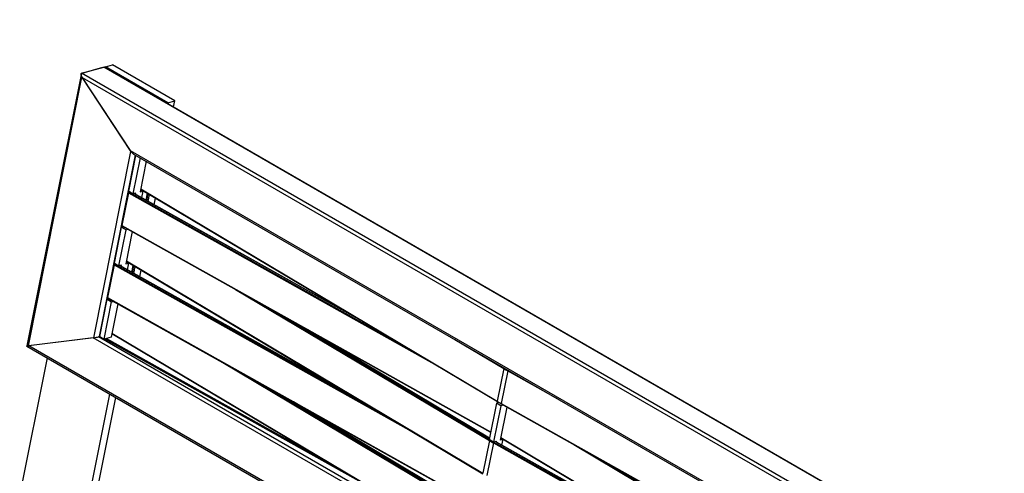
# Model space of a CAD drawing. Header units: millimetres. Extents: x 30 to 8370, y 120 to 5910.
# Tile 5 of 18: x 1319 to 2359, y 2904 to 3384. Entities that reach past the tile are written whole.
import ezdxf

# ---------------------------------------------------------------- set-up
doc = ezdxf.new("R2010")
doc.units = ezdxf.units.MM
doc.header["$LTSCALE"] = 20
doc.layers.add('FORMAT', color=7, linetype='Continuous')
doc.styles.add('SLDTEXTSTYLE0', font='TXT', dxfattribs={"width": 0.605})

msp = doc.modelspace()

# ---------------------------------------------------------------- linework, layer by layer
at = {"color": 7, "linetype": 'Continuous', "lineweight": 25}
for p, q in [((1383.9001141, 3327.1739731), (1407.6235221, 3333.7424545)), ((1384.8125528, 3327.426607), (1406.7110833, 3333.4898206)), ((3104.6797969, 2354.0527204), (1407.6235221, 3333.7424545)), ((3105.0842174, 2354.2429477), (1408.9360727, 3333.4084295)), ((1409.1785799, 3333.2684331), (1409.3528048, 3334.1424922)), ((1409.3528048, 3334.1424922), (1416.6523877, 3336.1639281)), ((1475.3494378, 3296.043447), (1409.3528048, 3334.1424922)), ((1482.6490206, 3298.0648829), (1416.6523877, 3336.1639281)), ((1383.4793302, 3325.3777596), (1326.3669627, 3038.8937655)), ((1327.867112, 3038.9321986), (1384.4967441, 3322.9947212)), ((3080.9563889, 2347.4842389), (1383.9001141, 3327.1739731)), ((1384.4967441, 3322.9947212), (1436.1555732, 3244.6163948)), ((3075.3569403, 2346.5025609), (1384.9003288, 3322.3823905)), ((1435.7519886, 3245.2287255), (1384.9003288, 3322.3823905)), ((1475.1752129, 3295.1693878), (1475.3494378, 3296.043447)), ((1475.3494378, 3296.043447), (1482.6490206, 3298.0648829)), ((1481.3601642, 3291.5988914), (1482.6490206, 3298.0648829)), ((1396.8878403, 3047.6436995), (1436.1555732, 3244.6163948)), ((1402.8605032, 3048.8099528), (1441.0993114, 3240.6214109)), ((1433.9374159, 3202.5341487), (1441.4858622, 3240.3982599)), ((3007.4146609, 2337.9271772), (1435.7519886, 3245.2287255)), ((1438.6514611, 3199.8127883), (1446.1999074, 3237.6768995)), ((1439.0894078, 3241.7817036), (3005.0605469, 2337.7658074)), ((1452.3847197, 3234.1064833), (1445.9509713, 3201.8338596)), ((1446.5752708, 3204.9654375), (1823.3818979, 2980.4776958)), ((1433.5813613, 3200.7481269), (1426.6976396, 3166.2183711)), ((1433.5813613, 3200.7481269), (1753.7328423, 3021.5984681)), ((1433.9374159, 3202.5341487), (1438.6514611, 3199.8127883)), ((1435.2544429, 3201.7738452), (1434.1562656, 3201.4697844)), ((1434.1562656, 3201.4697844), (1724.8995516, 3038.7762985)), ((1441.3887774, 3200.5706901), (1438.6514611, 3199.8127883)), ((1439.4500849, 3200.0339094), (1682.7166879, 3063.9073209)), ((1680.0248781, 3065.5110038), (1439.5665356, 3200.066152)), ((1441.1154095, 3199.1994366), (1441.3887774, 3200.5706901)), ((1445.9509713, 3201.8338596), (1448.6882876, 3202.5917613)), ((1446.3689829, 3203.9306673), (1448.6882876, 3202.5917613)), ((1446.5086959, 3204.6314879), (1823.4695098, 2980.0518873)), ((1448.6882876, 3202.5917613), (1447.3198664, 3195.7275603)), ((1452.285312, 3192.9490072), (1453.7537928, 3200.3151216)), ((1453.1172744, 3192.4834596), (1454.5803906, 3199.8226646)), ((1454.547458, 3191.6831606), (1456.0011716, 3198.9762147)), ((1460.7520519, 3188.2112076), (1462.1657628, 3195.3035745)), ((1418.7457541, 3126.3305498), (1426.341585, 3164.4323493)), ((1426.341585, 3164.4323493), (1428.2636353, 3164.964522)), ((1426.341585, 3164.4323493), (1431.0556302, 3161.7109889)), ((1426.6976396, 3166.2183711), (1816.3687406, 2948.1670769)), ((1426.7878282, 3165.7903509), (1816.301027, 2947.8274153)), ((1423.4597993, 3123.6091895), (1431.0556302, 3161.7109889)), ((1437.563401, 3159.7605797), (1430.7593095, 3125.6302607)), ((1431.0556302, 3161.7109889), (1433.077489, 3162.2707964)), ((1418.3896995, 3124.544528), (1411.5059778, 3090.0147722)), ((1418.3896995, 3124.544528), (1738.5411805, 2945.3948692)), ((1418.7457541, 3126.3305498), (1423.4597993, 3123.6091895)), ((1420.0627811, 3125.5702463), (1418.9646038, 3125.2661856)), ((1418.9646038, 3125.2661856), (1709.7078898, 2962.5726996)), ((1426.1971156, 3124.3670912), (1423.4597993, 3123.6091895)), ((1424.2584232, 3123.8303106), (1667.5250262, 2987.703722)), ((1664.8332163, 2989.3074049), (1424.3748738, 3123.8625531)), ((1425.9237477, 3122.9958377), (1426.1971156, 3124.3670912)), ((1430.7593095, 3125.6302607), (1433.4966258, 3126.3881624)), ((1431.1773212, 3127.7270685), (1433.4966258, 3126.3881624)), ((1431.3170341, 3128.427889), (1808.277848, 2903.8482884)), ((1431.383609, 3128.7618386), (1808.1902361, 2904.2740969)), ((1433.4966258, 3126.3881624), (1432.1282046, 3119.5239614)), ((1437.0936502, 3116.7454083), (1438.562131, 3124.1115227)), ((1437.9256126, 3116.2798607), (1439.3887288, 3123.6190657)), ((1439.3576967, 3115.4784982), (1440.811398, 3122.7714909)), ((1445.5622906, 3112.0065453), (1446.9759892, 3119.0988507)), ((1546.7324565, 3098.6720007), (1815.0739578, 2938.8038527)), ((1403.3167226, 3048.9362697), (1411.1499232, 3088.2287504)), ((1408.0307678, 3046.2149093), (1415.8639684, 3085.50739)), ((1411.1499232, 3088.2287504), (1413.0719735, 3088.7609232)), ((1411.1499232, 3088.2287504), (1415.8639684, 3085.50739)), ((1411.5059778, 3090.0147722), (1801.1770788, 2871.963478)), ((1411.5961664, 3089.5867521), (1801.1093652, 2871.6238164)), ((1422.3717392, 3083.5569808), (1415.330278, 3048.2359806)), ((1415.8639684, 3085.50739), (1417.8858272, 3086.0671975)), ((1576.1406514, 3082.2158279), (1815.6488621, 2939.5255102)), ((1403.3167226, 3048.9362697), (1401.9480645, 3048.5573189)), ((1403.3167226, 3048.9362697), (1402.8605032, 3048.8099528)), ((1403.3167226, 3048.9362697), (1408.0307678, 3046.2149093)), ((1416.1253723, 3052.2242901), (1793.0861862, 2827.6446895)), ((1416.1919472, 3052.5582397), (1792.9985743, 2828.070498)), ((1620.1483926, 3057.5900733), (1815.036221, 2941.4829634)), ((1815.0550523, 2941.577424), (1623.0688512, 3055.9558495)), ((1326.0522224, 3038.8388874), (3022.2003672, 2059.6734056)), ((1396.8878403, 3047.6436995), (1327.867112, 3038.9321986)), ((1396.3486158, 3047.5756409), (1328.4063365, 3039.0002572)), ((3018.862948, 2063.1204275), (1328.4063365, 3039.0002572)), ((2968.0112882, 2140.2740926), (1396.3486158, 3047.5756409)), ((2966.9548468, 2145.0981341), (1401.9480645, 3048.5573189)), ((1415.330278, 3048.2359806), (1408.0307678, 3046.2149093)), ((1408.5867957, 3046.368861), (1694.516228, 2886.3691007)), ((1410.4116732, 3046.8741288), (1652.3333644, 2911.5001232)), ((1778.683677, 3045.7381048), (1830.2656196, 3015.0074515)), ((1318.6815119, 2879.2587636), (1347.968478, 3026.1869024)), ((1531.5407947, 3022.4684018), (1799.882296, 2862.6002538)), ((1830.2656196, 3015.0074515), (1823.3818979, 2980.4776958)), ((1834.4418359, 3012.5974914), (1827.5581141, 2978.0677357)), ((1834.4418359, 3012.5974914), (1888.4803002, 2982.3538634)), ((1560.9489896, 3006.012229), (1800.4572003, 2863.3219113)), ((1384.6781448, 2841.1597184), (1413.9651109, 2988.0878572)), ((1390.8630962, 2837.5892219), (1420.1500622, 2984.5173608)), ((1604.9567308, 2981.3864744), (1799.8445592, 2865.2793645)), ((1799.8633905, 2865.3738251), (1607.8771894, 2979.7522507)), ((1822.374741, 2978.294054), (1814.7789101, 2940.1922546)), ((1825.1120573, 2979.0519557), (1822.374741, 2978.294054)), ((1827.0887862, 2975.5726936), (1822.374741, 2978.294054)), ((1823.5080155, 2980.0248322), (1827.679471, 2977.6176855)), ((1829.8261026, 2976.3305953), (1825.1120573, 2979.0519557)), ((1829.8261026, 2976.3305953), (1827.0887862, 2975.5726936)), ((1827.5581141, 2978.0677357), (2215.8294477, 2760.7644885)), ((1827.6397469, 2977.6445053), (2215.7617369, 2760.4248411)), ((1829.8422931, 2976.4118095), (1829.8261026, 2976.3305953)), ((1827.0887862, 2975.5726936), (1819.4929554, 2937.4708942)), ((1826.7924655, 2939.4919654), (1833.7200155, 2974.2415703)), ((1815.0739578, 2938.8038527), (1808.1902361, 2904.2740969)), ((1819.2501741, 2936.3938925), (1812.3664523, 2901.8641368)), ((1819.4929554, 2937.4708942), (1814.7789101, 2940.1922546)), ((1815.8414849, 2939.5788432), (1815.6488621, 2939.5255102)), ((1819.2501741, 2936.3938925), (2097.1069975, 2780.8861722)), ((1819.4929554, 2937.4708942), (1822.2302717, 2938.2287959)), ((1821.1169559, 2937.5437876), (1819.8040817, 2937.1273003)), ((1819.8040817, 2937.1273003), (2068.1205112, 2798.1524088)), ((1822.2302717, 2938.2287959), (1821.9929019, 2937.0381147)), ((1822.4600158, 2937.1674481), (2025.7111108, 2823.4142062)), ((2023.0045748, 2825.0263951), (1822.7073675, 2937.126439)), ((1829.5297818, 2940.2498671), (1826.7924655, 2939.4919654)), ((1829.5297818, 2940.2498671), (1827.2104772, 2941.5887732)), ((1827.2211594, 2941.6423569), (1827.2888874, 2941.6032728)), ((1827.2237989, 2941.6555967), (1827.2481857, 2941.6316679)), ((1827.2483177, 2941.6315547), (2207.2563035, 2715.2740809)), ((1827.2886953, 2941.9811267), (2207.1606289, 2715.7046944)), ((1828.2848124, 2934.0049185), (1829.5297818, 2940.2498671)), ((1904.2488429, 2934.7688051), (2214.0443507, 2750.2344502)), ((1933.8102323, 2918.2242257), (2214.6393831, 2750.9441171))]:
    msp.add_line(p, q, dxfattribs=at)
at = {"color": 7, "linetype": 'Continuous', "lineweight": 25, "flags": 128}
for points in [[(1823.4693846, 2980.0519964), (1823.4859725, 2980.0388272), (1823.5081176, 2980.0247755)], [(1827.6396139, 2977.6446202), (1827.6528572, 2977.6340892), (1827.6796036, 2977.6176176)], [(1827.2481857, 2941.6316679), (1827.2656633, 2941.6179706), (1827.2882979, 2941.6036023)]]:
    msp.add_lwpolyline(points, dxfattribs=at)
at = {"color": 7, "linetype": 'Continuous', "lineweight": 25}
for centre, radius, start, end in [((1434.5296129, 3200.5825337), 0.9626018, 112.8209315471, 170.0943227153), ((1427.108059, 3166.0813191), 0.4326977, 161.5342008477, 222.2390636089), ((1419.3379511, 3124.3789348), 0.9626018, 112.8209315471, 170.0943227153), ((1411.9163972, 3089.8777202), 0.4326977, 161.5342008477, 222.2390636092), ((1831.2833485, 3014.8040678), 1.0378521, 121.6615679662, 168.6988393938), ((1921.4517869, 3168.2003624), 178.2778311, 239.2373050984, 240.7869699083), ((1835.5079999, 3012.3871259), 1.0867196, 124.1587161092, 168.838304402), ((1823.7944226, 2980.3406355), 0.4346978, 161.6210577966, 221.6056016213), ((1914.5680652, 3133.6706067), 178.2778311, 239.2373050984, 240.7869699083), ((1827.9683581, 2977.9273493), 0.4335994, 161.1089378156, 220.6964313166), ((1816.0222094, 2938.6382594), 0.9626018, 112.8209315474, 170.0943227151), ((1906.2601251, 3091.9967635), 178.2778311, 239.2373050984, 240.7869699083), ((1906.378584, 3091.9280521), 177.3652085, 239.2334155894, 240.7832819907), ((1820.2344719, 2936.2263734), 0.9984513, 115.5347102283, 170.3412925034)]:
    msp.add_arc(centre, radius, start, end, dxfattribs=at)
for centre, major_axis, ratio, start_param, end_param in [((1410.4486143, 3329.4561398), (-3.0355234, 4.1863199), 0.3459064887, 5.6239644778, 6.1547740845), ((1387.2340605, 3323.7526229), (-3.1200366, 3.2880554), 0.5788064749, 5.9843688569, 7.5551651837), ((1386.7252063, 3322.8876583), (-3.0355234, 4.1863199), 0.3459064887, 6.1547740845, 7.7255704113), ((1437.5768662, 3245.7339933), (-3.0355234, 4.1863199), 0.3459064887, 1.4423851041, 2.4823718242), ((1438.8928895, 3245.3742965), (-3.1200366, 3.2880554), 0.5788064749, 1.2719798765, 1.6874728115), ((1399.6251566, 3048.4016012), (4.2375738, 0.8054915), 0.0717133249, 3.9965526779, 5.5673490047), ((1330.231214, 3039.505525), (4.1923926, 0.6510288), 0.0576544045, 2.6823065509, 4.2531028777), ((1330.6044283, 3039.6901003), (4.2375738, 0.8054915), 0.0717133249, 3.1125728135, 3.9965526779), ((1398.1734934, 3048.0809087), (4.1923926, 0.6510288), 0.0576544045, 4.2531028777, 5.8238992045)]:
    msp.add_ellipse(centre, major_axis=major_axis, ratio=ratio, start_param=start_param, end_param=end_param, dxfattribs=at)

# ---------------------------------------------------------------- texts
at = {"layer": 'FORMAT', "insert": (2208.3603553, 2214.2491423), "char_height": 449.79166667, "attachment_point": 1, "rotation": 30, "style": 'SLDTEXTSTYLE0'}
msp.add_mtext('COMMERCIAL', dxfattribs=at)

doc.saveas('drawing.dxf')
